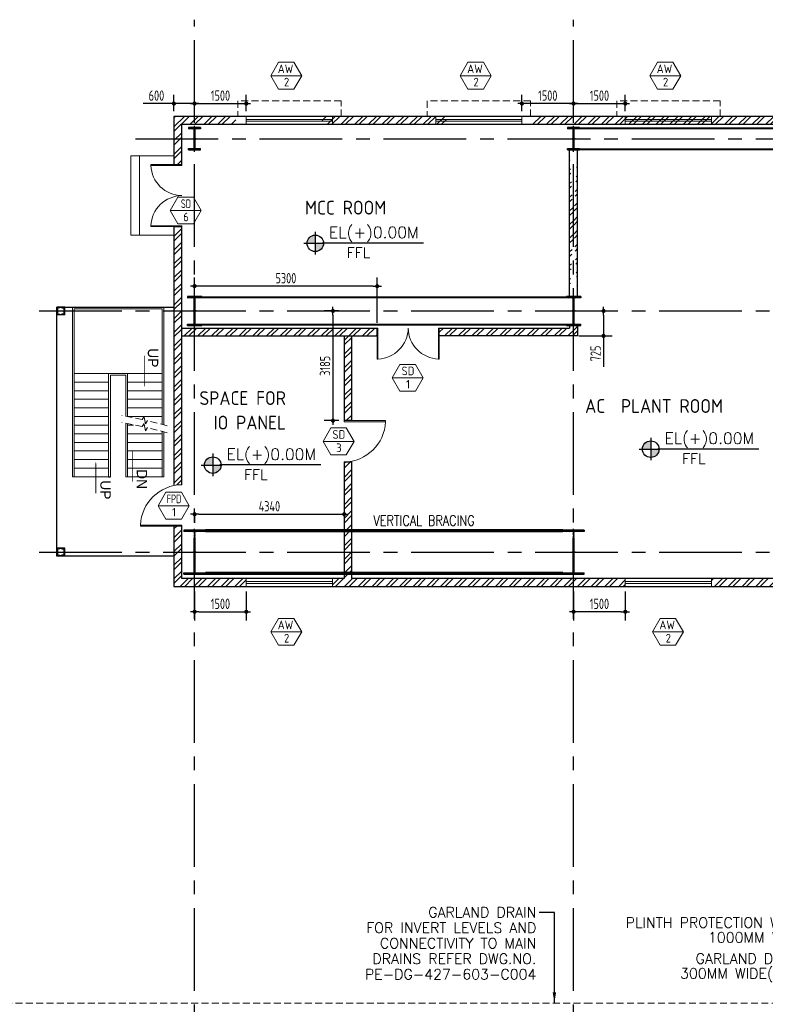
# Model space of a CAD drawing. Extents: x -7650383 to 4934791, y -114316 to 1826789.
# Tile 34 of 256: x 529256 to 550897, y -9610 to 18980. Entities that reach past the tile are written whole.
import ezdxf
from ezdxf.enums import TextEntityAlignment as Align

# ---------------------------------------------------------------- set-up
doc = ezdxf.new("R2010")
doc.units = 0
doc.header["$LTSCALE"] = 800
doc.header["$MEASUREMENT"] = 0
for name, pattern in [('1 NORTH ELEVATION$0$NORTH ELEVATION$0$HIDDEN', [0.375, 0.25, -0.125]), ('CENTER', [2, 1.25, -0.25, 0.25, -0.25]), ('CENTER2', [1.125, 0.75, -0.125, 0.125, -0.125]), ('DASHDOT', [1, 0.5, -0.25, 0, -0.25]), ('DASHED', [0.75, 0.5, -0.25]), ('HIDDEN', [0.375, 0.25, -0.125])]:
    doc.linetypes.add(name, pattern=pattern)
doc.layers.get('0').update_dxf_attribs({"linetype": 'CONTINUOUS'})
for name, color, linetype, lineweight in [('2CON', 1, 'CONTINUOUS', 13), ('8', 8, 'HIDDEN', 13), ('A-CUT OUT', 3, 'CONTINUOUS', 30), ('A-WIN TAG', 3, 'CONTINUOUS', 13), ('A-WIN TAG TEXT', 3, 'CONTINUOUS', 13), ('CHAJJA PROJECTION', 2, 'DASHED', 5), ('DOOR', 235, 'CONTINUOUS', 13), ('DRAIN', 251, 'DASHED', 13), ('LEADER', 4, 'CONTINUOUS', 15), ('STAIR', 4, 'CONTINUOUS', 13), ('SUNSHADE', 2, '1 NORTH ELEVATION$0$NORTH ELEVATION$0$HIDDEN', 13), ('WALL HATCH', 251, 'CONTINUOUS', 13), ('WIN', 31, 'CONTINUOUS', 13)]:
    doc.layers.add(name, color=color, linetype=linetype, lineweight=lineweight)
for name, color, linetype in [('COL', 1, 'CENTER'), ('DIM', 4, 'CONTINUOUS'), ('GRID', 8, 'CENTER'), ('REV3', 2, 'CONTINUOUS'), ('T', 3, 'CONTINUOUS'), ('TEXT', 3, 'CONTINUOUS'), ('VER BRACING', 2, 'DASHDOT'), ('WALL', 6, 'CONTINUOUS')]:
    doc.layers.add(name, color=color, linetype=linetype)
doc.styles.add('HTX11', font='O8111901')
doc.styles.add('ROMANC', font='romanc')
doc.styles.add('ROMANS', font='ISO9.shx', dxfattribs={"width": 0.8})
doc.styles.add('S3', font='ROMANS1.SHX', dxfattribs={"width": 0.8})
doc.styles.add('SIMPLEX-25', font='simplex.shx')
doc.styles.get("Standard").update_dxf_attribs({"font": 'ISO9'})
doc.dimstyles.new('270-TA-100', dxfattribs={"dimscale": 150, "dimtxt": 400, "dimasz": 2, "dimexe": 0.75, "dimexo": 1, "dimgap": 1, "dimtad": 1, "dimdec": 0, "dimzin": 12, "dimdsep": 46, "dimtxsty": 'ROMANS', "dimcen": 0, "dimclrd": 256, "dimclre": 256, "dimclrt": 6, "dimadec": 1, "dimazin": 3, "dimtfac": 1, "dimtdec": 0, "dimtix": 1, "dimtmove": 2, "dimatfit": 0, "dimfxl": 1.25, "dimarcsym": 2})
doc.dimstyles.new('barka INTERNAL DIM', dxfattribs={"dimscale": 100, "dimtxt": 3, "dimasz": 1.2, "dimexe": 2.5, "dimexo": 1.5, "dimgap": 0.8, "dimtad": 1, "dimdsep": 46, "dimtxsty": 'ROMANS', "dimblk": 'DDOT1', "dimcen": 0, "dimclrd": 256, "dimclre": 256, "dimclrt": 2, "dimadec": 0, "dimazin": 2, "dimtp": 0.1, "dimtm": 0.1, "dimtfac": 0.71, "dimtmove": 2, "dimatfit": 3, "dimlwd": -1, "dimlwe": -1, "dimarcsym": 0})

# ---------------------------------------------------------------- blocks, each defined once
blk = doc.blocks.new('A$C14326149')
at = {"layer": 'COL'}
h = blk.add_hatch(dxfattribs=at)
h.set_pattern_fill('ANSI31', color=256, scale=100, style=0)
h.paths.add_polyline_path([(310, 640), (0, 640), (0, 600), (310, 600)])
h.paths.add_polyline_path([(0, 600), (0, 640), (-310, 640), (-310, 600)])
h.paths.add_polyline_path([(0, -640), (0, -600), (-310, -600), (-310, -640)])
h.paths.add_polyline_path([(0, -600), (0, -640), (310, -640), (310, -600)])
h.paths.add_polyline_path([(-16, 0), (0, 0), (0, 600), (-16, 600)])
h.paths.add_polyline_path([(0, 0), (16, 0), (16, 600), (0, 600)])
h.paths.add_polyline_path([(16, 0), (0, 0), (0, -600), (16, -600)])
h.paths.add_polyline_path([(-16, -600), (0, -600), (0, 0), (-16, 0)])
for p, q in [((310, 640), (-310, 640)), ((-310, 640), (-310, 600)), ((310, 600), (-310, 600)), ((-16, -600), (-16, 600)), ((16, -600), (16, 600)), ((310, 640), (310, 600)), ((-310, -600), (310, -600)), ((-310, -640), (-310, -600)), ((-310, -640), (310, -640)), ((310, -640), (310, -600))]:
    blk.add_line(p, q, dxfattribs=at)
at = {"layer": 'COL', "color": 2}
for p, q in [((0, -672), (0, 672)), ((44, 0), (-44, 0))]:
    blk.add_line(p, q, dxfattribs=at)
blk = doc.blocks.new('door- 2.5x2.1')
at = {"layer": 'DOOR'}
for points in [[(382879, 588916), (382879, 589647), (382861, 589647), (382861, 588916)], [(384305, 588916), (384305, 589647), (384323, 589647), (384323, 588916)]]:
    blk.add_lwpolyline(points, close=True, dxfattribs=at)
for centre, start, end in [((382850, 589657), 272.2093, 359.2412), ((384333, 589657), 180.7588, 267.7907)]:
    blk.add_arc(centre, 742, start, end, dxfattribs=at)
blk = doc.blocks.new('e row column')
at = {"layer": 'COL'}
h = blk.add_hatch(dxfattribs=at)
h.set_pattern_fill('ANSI31', color=256, scale=100, style=0)
h.paths.add_polyline_path([(-205, -385), (205, -385), (205, -425), (-205, -425)])
h.paths.add_polyline_path([(205, 425), (205, 385), (-205, 385), (-205, 425)])
edge = h.paths.add_edge_path()
edge.add_line((-16, -385), (-16, 385))
edge.add_line((16, -385), (16, 385))
for p, q in [((205, 425), (-205, 425)), ((-205, 425), (-205, 385)), ((205, 385), (-205, 385)), ((-16, -385), (-16, 385)), ((16, -385), (16, 385)), ((205, 425), (205, 385)), ((-205, -385), (205, -385)), ((-205, -425), (-205, -385)), ((-205, -425), (205, -425)), ((205, -425), (205, -385))]:
    blk.add_line(p, q, dxfattribs=at)
at = {"layer": 'COL', "color": 2}
for p, q in [((0, -475), (0, 475)), ((44, 0), (-44, 0))]:
    blk.add_line(p, q, dxfattribs=at)
blk = doc.blocks.new('F row column')
at = {"layer": 'COL'}
h = blk.add_hatch(dxfattribs=at)
h.set_pattern_fill('ANSI31', color=256, scale=100, style=0)
h.paths.add_polyline_path([(-175, -285), (175, -285), (175, -325), (-175, -325)])
h.paths.add_polyline_path([(175, 325), (175, 285), (-175, 285), (-175, 325)])
edge = h.paths.add_edge_path()
edge.add_line((-16, -285), (-16, 285))
edge.add_line((16, -285), (16, 285))
for p, q in [((175, 325), (-175, 325)), ((-175, 325), (-175, 285)), ((175, 325), (175, 285)), ((175, 285), (-175, 285)), ((-16, -285), (-16, 285)), ((16, -285), (16, 285)), ((-175, -285), (175, -285)), ((-175, -325), (-175, -285)), ((175, -325), (175, -285)), ((-175, -325), (175, -325))]:
    blk.add_line(p, q, dxfattribs=at)
at = {"layer": 'COL', "color": 2}
for p, q in [((0, -375), (0, 375)), ((44, 0), (-44, 0))]:
    blk.add_line(p, q, dxfattribs=at)
blk = doc.blocks.new('SERVICE BUILDING-ARCH$0$dd1')
at = {"layer": 'DOOR'}
blk.add_lwpolyline([(-1000, 975), (0, 975), (0, 1000), (-1000, 1000)], close=True, dxfattribs=at)
blk.add_arc((13, 1014), 1014, 182.2093, 269.2412, dxfattribs=at)
blk = doc.blocks.new('DDOT1')
blk.add_line((-1, 0), (1, 0))
at = {"const_width": 0.5}
blk.add_lwpolyline([(-0.25, 0, 1), (0.25, 0, 1)], format="xyb", close=True, dxfattribs=at)
blk = doc.blocks.new('*D114')
at = {"layer": 'DIM', "transparency": 16777216}
for p, q in [((533733, 16323), (533733, 16796)), ((534333, 16093), (534333, 16796)), ((533733, 16546), (532836, 16546)), ((534213, 16546), (533853, 16546))]:
    blk.add_line(p, q, dxfattribs=at)
at = {"layer": 'DIM', "transparency": 16777216, "xscale": 119.9999999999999, "yscale": 119.9999999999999, "zscale": 119.9999999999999, "rotation": 180}
blk.add_blockref('DDOT1', (533733, 16546), dxfattribs=at)
at = {"layer": 'DIM', "transparency": 16777216, "xscale": 119.9999999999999, "yscale": 119.9999999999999, "zscale": 119.9999999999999}
blk.add_blockref('DDOT1', (534333, 16546), dxfattribs=at)
at = {"layer": 'DIM', "color": 2, "transparency": 16777216, "insert": (533225, 16776), "char_height": 300, "attachment_point": 5, "style": 'ROMANS'}
blk.add_mtext('600', dxfattribs=at)
blk = doc.blocks.new('*D120')
at = {"layer": 'DIM', "transparency": 16777216}
for p, q in [((538523, 10523), (538098, 10523)), ((538348, 10403), (538348, 7458)), ((538523, 7338), (538098, 7338))]:
    blk.add_line(p, q, dxfattribs=at)
at = {"layer": 'DIM', "transparency": 16777216, "xscale": 119.9999999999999, "yscale": 119.9999999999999, "zscale": 119.9999999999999}
for p, rotation in [((538348, 10523), 90), ((538348, 7338), 270)]:
    blk.add_blockref('DDOT1', p, dxfattribs=dict(at, rotation=rotation))
at = {"layer": 'DIM', "color": 2, "transparency": 16777216, "insert": (538118, 8930), "char_height": 300, "attachment_point": 5, "rotation": 90, "style": 'ROMANS'}
blk.add_mtext('3185', dxfattribs=at)
blk = doc.blocks.new('*D121')
at = {"layer": 'DIM', "transparency": 16777216}
for p, q in [((534333, 4682), (534333, 4371)), ((534453, 4621), (538553, 4621)), ((538673, 4682), (538673, 4371))]:
    blk.add_line(p, q, dxfattribs=at)
at = {"layer": 'DIM', "transparency": 16777216, "xscale": 119.9999999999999, "yscale": 119.9999999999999, "zscale": 119.9999999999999, "rotation": 180}
blk.add_blockref('DDOT1', (534333, 4621), dxfattribs=at)
at = {"layer": 'DIM', "transparency": 16777216, "xscale": 119.9999999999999, "yscale": 119.9999999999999, "zscale": 119.9999999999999}
blk.add_blockref('DDOT1', (538673, 4621), dxfattribs=at)
at = {"layer": 'DIM', "color": 2, "transparency": 16777216, "insert": (536503, 4851), "char_height": 300, "attachment_point": 5, "style": 'ROMANS'}
blk.add_mtext('4340', dxfattribs=at)
blk = doc.blocks.new('*D122')
at = {"layer": 'DIM', "transparency": 16777216}
for p, q in [((545483, 10523), (546453, 10523)), ((546203, 10403), (546203, 9918)), ((545483, 9798), (546453, 9798)), ((546203, 9798), (546203, 8900))]:
    blk.add_line(p, q, dxfattribs=at)
at = {"layer": 'DIM', "transparency": 16777216, "xscale": 119.9999999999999, "yscale": 119.9999999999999, "zscale": 119.9999999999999}
for p, rotation in [((546203, 10523), 90), ((546203, 9798), 270)]:
    blk.add_blockref('DDOT1', p, dxfattribs=dict(at, rotation=rotation))
at = {"layer": 'DIM', "color": 2, "transparency": 16777216, "insert": (545973, 9289), "char_height": 300, "attachment_point": 5, "rotation": 90, "style": 'ROMANS'}
blk.add_mtext('725', dxfattribs=at)
blk = doc.blocks.new('Stub column')
at = {"layer": 'COL', "linetype": 'ByBlock'}
for p, q in [((-108, 90), (-108, -90)), ((-108, 90), (-100, 90)), ((-108, 90), (-100, 90)), ((-108, 90), (-108, -90)), ((-25, 100), (-100, 100)), ((-100, 100), (-100, -100)), ((-100, 100), (-100, -100)), ((-25, 100), (-100, 100)), ((90, 108), (-90, 108)), ((-90, 100), (-90, 108)), ((-90, 100), (-90, 108)), ((-25, 100), (100, 100)), ((90, 100), (90, 108)), ((100, 100), (100, -100)), ((108, 90), (100, 90)), ((108, 90), (108, -90)), ((-108, -90), (-100, -90)), ((-108, -90), (-100, -90)), ((-100, -100), (-25, -100)), ((-100, -100), (-25, -100)), ((-90, -100), (-90, -108)), ((-90, -100), (-90, -108)), ((90, -108), (-90, -108)), ((100, -100), (-25, -100)), ((90, -100), (90, -108)), ((108, -90), (100, -90))]:
    blk.add_line(p, q, dxfattribs=at)
for points in [[(-25, -100), (-25, -97, 0.401544), (-31, -91), (-88, -88, -0.401544), (-94, -82), (-94, 82, -0.401544), (-88, 88), (-31, 91, 0.401544), (-25, 97), (-25, 100)], [(-25, -100), (-25, -97, 0.401544), (-31, -91), (-88, -88, -0.401544), (-94, -82), (-94, 82, -0.401544), (-88, 88), (-31, 91, 0.401544), (-25, 97), (-25, 100)], [(25, -100), (25, -97, -0.401544), (31, -91), (88, -88, 0.401544), (94, -82), (94, 82, 0.401544), (88, 88), (31, 91, -0.401544), (25, 97), (25, 100)]]:
    blk.add_lwpolyline(points, format="xyb", dxfattribs=at)
blk = doc.blocks.new('*D186')
at = {"layer": 'DIM', "transparency": 16777216}
for p, q in [((534333, 11148), (534333, 11494)), ((539633, 10178), (539633, 11494)), ((539513, 11244), (534453, 11244))]:
    blk.add_line(p, q, dxfattribs=at)
at = {"layer": 'DIM', "transparency": 16777216, "xscale": 119.9999999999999, "yscale": 119.9999999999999, "zscale": 119.9999999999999, "rotation": 180}
blk.add_blockref('DDOT1', (534333, 11244), dxfattribs=at)
at = {"layer": 'DIM', "transparency": 16777216, "xscale": 119.9999999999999, "yscale": 119.9999999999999, "zscale": 119.9999999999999}
blk.add_blockref('DDOT1', (539633, 11244), dxfattribs=at)
at = {"layer": 'DIM', "color": 2, "transparency": 16777216, "insert": (536983, 11474), "char_height": 300, "attachment_point": 5, "style": 'ROMANS'}
blk.add_mtext('5300', dxfattribs=at)
blk = doc.blocks.new('PL-FFL2')
at = {"layer": 'A-CUT OUT'}
h = blk.add_hatch(color=7, dxfattribs=at)
h.paths.add_polyline_path([(3.09, 1.96, 0.414214), (1.09, -0.04), (3.09, -0.04)])
h.paths.add_polyline_path([(5.09, -0.04), (3.09, -0.04), (3.09, -2.04, 0.414214)])
at = {"color": 1, "linetype": 'Continuous'}
for p, q in [((3.09, 2.74), (3.09, -2.74)), ((29.24, 0), (4.78, 0)), ((4.78, 0), (5.09, 0)), ((0.31, -0.04), (5.09, -0.04))]:
    blk.add_line(p, q, dxfattribs=at)
blk.add_circle((3.09, -0.04), 2, dxfattribs=at)
at = {"color": 4, "linetype": 'Continuous'}
blk.add_attdef('EL(+)', text='', height=2.75, dxfattribs=at).set_placement((18.98, 2.4), align=Align.MIDDLE)
at = {"color": 3, "linetype": 'Continuous'}
blk.add_attdef('XXX', text='', height=2.5, dxfattribs=at).set_placement((18.44, -3.52), align=Align.MIDDLE)
blk = doc.blocks.new('*D230')
at = {"layer": 'DIM', "transparency": 16777216}
for p, q in [((545333, 2373), (545333, 1539)), ((546833, 2373), (546833, 1539)), ((546713, 1789), (545453, 1789))]:
    blk.add_line(p, q, dxfattribs=at)
at = {"layer": 'DIM', "transparency": 16777216, "xscale": 119.9999999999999, "yscale": 119.9999999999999, "zscale": 119.9999999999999, "rotation": 180}
blk.add_blockref('DDOT1', (545333, 1789), dxfattribs=at)
at = {"layer": 'DIM', "transparency": 16777216, "xscale": 119.9999999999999, "yscale": 119.9999999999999, "zscale": 119.9999999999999}
blk.add_blockref('DDOT1', (546833, 1789), dxfattribs=at)
at = {"layer": 'DIM', "color": 2, "transparency": 16777216, "insert": (546083, 2019), "char_height": 300, "attachment_point": 5, "style": 'ROMANS'}
blk.add_mtext('1500', dxfattribs=at)
blk = doc.blocks.new('*D231')
at = {"layer": 'DIM', "transparency": 16777216}
for p, q in [((534333, 2373), (534333, 1539)), ((535833, 2373), (535833, 1539)), ((534453, 1789), (535713, 1789))]:
    blk.add_line(p, q, dxfattribs=at)
at = {"layer": 'DIM', "transparency": 16777216, "xscale": 119.9999999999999, "yscale": 119.9999999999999, "zscale": 119.9999999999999, "rotation": 180}
blk.add_blockref('DDOT1', (534333, 1789), dxfattribs=at)
at = {"layer": 'DIM', "transparency": 16777216, "xscale": 119.9999999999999, "yscale": 119.9999999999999, "zscale": 119.9999999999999}
blk.add_blockref('DDOT1', (535833, 1789), dxfattribs=at)
at = {"layer": 'DIM', "color": 2, "transparency": 16777216, "insert": (535083, 2019), "char_height": 300, "attachment_point": 5, "style": 'ROMANS'}
blk.add_mtext('1500', dxfattribs=at)
blk = doc.blocks.new('*D232')
at = {"layer": 'DIM', "transparency": 16777216}
for p, q in [((534333, 16343), (534333, 16796)), ((535833, 16323), (535833, 16796)), ((534453, 16546), (535713, 16546))]:
    blk.add_line(p, q, dxfattribs=at)
at = {"layer": 'DIM', "transparency": 16777216, "xscale": 119.9999999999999, "yscale": 119.9999999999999, "zscale": 119.9999999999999, "rotation": 180}
blk.add_blockref('DDOT1', (534333, 16546), dxfattribs=at)
at = {"layer": 'DIM', "transparency": 16777216, "xscale": 119.9999999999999, "yscale": 119.9999999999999, "zscale": 119.9999999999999}
blk.add_blockref('DDOT1', (535833, 16546), dxfattribs=at)
at = {"layer": 'DIM', "color": 2, "transparency": 16777216, "insert": (535083, 16776), "char_height": 300, "attachment_point": 5, "style": 'ROMANS'}
blk.add_mtext('1500', dxfattribs=at)
blk = doc.blocks.new('*D233')
at = {"layer": 'DIM', "transparency": 16777216}
for p, q in [((543833, 16323), (543833, 16796)), ((545333, 16435), (545333, 16796)), ((545213, 16546), (543953, 16546))]:
    blk.add_line(p, q, dxfattribs=at)
at = {"layer": 'DIM', "transparency": 16777216, "xscale": 119.9999999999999, "yscale": 119.9999999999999, "zscale": 119.9999999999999, "rotation": 180}
blk.add_blockref('DDOT1', (543833, 16546), dxfattribs=at)
at = {"layer": 'DIM', "transparency": 16777216, "xscale": 119.9999999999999, "yscale": 119.9999999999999, "zscale": 119.9999999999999}
blk.add_blockref('DDOT1', (545333, 16546), dxfattribs=at)
at = {"layer": 'DIM', "color": 2, "transparency": 16777216, "insert": (544583, 16776), "char_height": 300, "attachment_point": 5, "style": 'ROMANS'}
blk.add_mtext('1500', dxfattribs=at)
blk = doc.blocks.new('*D251')
at = {"layer": 'DIM', "transparency": 16777216}
for p, q in [((545333, 16435), (545333, 16796)), ((546833, 16323), (546833, 16796)), ((545453, 16546), (546713, 16546))]:
    blk.add_line(p, q, dxfattribs=at)
at = {"layer": 'DIM', "transparency": 16777216, "xscale": 119.9999999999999, "yscale": 119.9999999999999, "zscale": 119.9999999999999}
for p, rotation in [((545333, 16546), 179.9999999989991), ((546833, 16546), 359.9999999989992)]:
    blk.add_blockref('DDOT1', p, dxfattribs=dict(at, rotation=rotation))
at = {"layer": 'DIM', "color": 2, "transparency": 16777216, "insert": (546083, 16776), "char_height": 300, "attachment_point": 5, "rotation": 360, "style": 'ROMANS'}
blk.add_mtext('1500', dxfattribs=at)

msp = doc.modelspace()

# ---------------------------------------------------------------- hatches: boundary and pattern name
at = {"layer": 'WALL HATCH'}
h = msp.add_hatch(dxfattribs=at)
h.set_pattern_fill('ANSI32', color=256, scale=750, style=0)
h.paths.add_polyline_path([(533963.3, 12972.8), (533733.3, 12972.8), (533733.3, 5477.6), (533963.3, 5477.6)])
h.paths.add_polyline_path([(544133.1, 16172.6), (544133.1, 15942.7), (541633.1, 15942.7), (541633.1, 16172.7), (538033.5, 16172.7), (538033.5, 15942.7), (535533.5, 15942.7), (535533.5, 16172.7), (533733.3, 16172.8), (533733.3, 14772.8), (533963.3, 14772.8), (533963.3, 15942.8), (555703.3, 15942.5), (555703.3, 14539.8), (555933.3, 14539.8), (555933.3, 16172.5)])
h.paths.add_polyline_path([(555933.3, 5522.6), (555703.3, 5522.6), (555703.3, 2752.6), (553833.3, 2752.6), (553833.3, 2522.6), (551333.3, 2522.6), (551333.3, 2752.6), (549333.3, 2752.6), (549333.3, 2522.6), (546833.3, 2522.6), (546833.3, 2752.6), (533963.3, 2752.6), (533963.3, 4277.6), (533733.3, 4277.6), (533733.3, 2522.6), (535833.3, 2522.6), (535833.3, 2752.6), (538333.3, 2752.6), (538333.3, 2522.6), (555933.3, 2522.6), (555933.3, 11539.8), (555703.3, 11539.8), (555703.3, 8522.6), (555933.3, 8522.6)])
h = msp.add_hatch(dxfattribs=at)
h.set_pattern_fill('ANSI32', color=256, scale=750, style=0)
edge = h.paths.add_edge_path()
edge.add_line((545218.3, 10947.6), (545217.8, 15197.8))
edge.add_line((545448.3, 10947.6), (545448.3, 15197.8))
h = msp.add_hatch(dxfattribs=at)
h.set_pattern_fill('ANSI32', color=256, scale=750, style=0)
h.set_pattern_definition([(45, (2, 0), (-198.87378, 198.87378), []), (45, (134.58, 0), (-198.87378, 198.87378), [])])
h.paths.add_polyline_path([(538675.1, 7338), (538892.1, 7338), (538892.1, 9797.6), (538675.1, 9797.6)])
h.paths.add_polyline_path([(539632.8, 9797.6), (539632.8, 10027.6), (533965.3, 10027.6), (533965.3, 9797.6)])
h.paths.add_polyline_path([(545450.3, 9797.6), (545450.3, 10027.6), (541432.8, 10027.6), (541432.8, 9797.6)])
h = msp.add_hatch(dxfattribs=at)
h.set_pattern_fill('ANSI32', color=256, scale=750, style=0)
h.paths.add_polyline_path([(545333.3, 10097.6), (545218.3, 10097.6), (545218.3, 10027.6), (545333.3, 10027.6)])
h.paths.add_polyline_path([(545448.3, 10097.6), (545333.3, 10097.6), (545333.3, 10047.2), (545333.3, 10027.6), (545448.3, 10027.6)])
h = msp.add_hatch(dxfattribs=at)
h.set_pattern_fill('ANSI32', color=256, scale=750, style=0)
h.paths.add_polyline_path([(538673.1, 2752.6), (538890.1, 2752.6), (538890.1, 6138), (538673.1, 6138)])

# ---------------------------------------------------------------- linework, layer by layer
at = {"layer": '2CON'}
for p, q in [((537441.7, 17354.8), (536541.7, 17354.8)), ((542941.3, 17354.8), (542041.3, 17354.8)), ((548441.7, 17354.8), (547541.7, 17354.8)), ((534521.6, 13437.9), (533621.6, 13437.9)), ((540966.4, 8581.5), (540066.4, 8581.5)), ((538960.3, 6736.8), (538060.3, 6736.8)), ((534173.8, 4867.2), (533273.8, 4867.2)), ((537441.7, 1206), (536541.7, 1206)), ((548519.7, 1206), (547619.7, 1206))]:
    msp.add_line(p, q, dxfattribs=at)
at = {"layer": '8'}
for points in [[(533541.1, 7192.2), (532962.1, 7341.9), (532907.3, 7246.9), (532869.1, 7462.8), (532814.4, 7367.8), (532220.1, 7486.3)], [(533541.1, 6988.3), (532962.1, 7138), (532907.3, 7043), (532869.1, 7258.9), (532814.4, 7164), (532220.1, 7282.4)]]:
    msp.add_lwpolyline(points, dxfattribs=at)
at = {"layer": 'A-WIN TAG'}
for points in [[(536766.7, 17744.5), (536541.7, 17354.8), (536766.7, 16965.1), (537216.7, 16965.1), (537441.7, 17354.8), (537216.7, 17744.5)], [(542266.3, 17744.5), (542041.3, 17354.8), (542266.3, 16965.1), (542716.3, 16965.1), (542941.3, 17354.8), (542716.3, 17744.5)], [(547766.7, 17744.5), (547541.7, 17354.8), (547766.7, 16965.1), (548216.7, 16965.1), (548441.7, 17354.8), (548216.7, 17744.5)], [(533846.6, 13827.6), (533621.6, 13437.9), (533846.6, 13048.1), (534296.6, 13048.1), (534521.6, 13437.9), (534296.6, 13827.6)], [(540291.4, 8971.2), (540066.4, 8581.5), (540291.4, 8191.8), (540741.4, 8191.8), (540966.4, 8581.5), (540741.4, 8971.2)], [(538285.3, 7126.5), (538060.3, 6736.8), (538285.3, 6347.1), (538735.3, 6347.1), (538960.3, 6736.8), (538735.3, 7126.5)], [(533498.8, 5256.9), (533273.8, 4867.2), (533498.8, 4477.5), (533948.8, 4477.5), (534173.8, 4867.2), (533948.8, 5256.9)], [(536766.7, 1595.8), (536541.7, 1206), (536766.7, 816.3), (537216.7, 816.3), (537441.7, 1206), (537216.7, 1595.8)], [(547844.7, 1595.8), (547619.7, 1206), (547844.7, 816.3), (548294.7, 816.3), (548519.7, 1206), (548294.7, 1595.8)]]:
    msp.add_lwpolyline(points, close=True, dxfattribs=at)
at = {"layer": 'CHAJJA PROJECTION', "ltscale": 0.5, "const_width": 2}
msp.add_lwpolyline([(533733.3, 15023.1), (532983.3, 15022.4), (532983.3, 12722.8), (533733.3, 12722.8)], dxfattribs=at)
at = {"layer": 'DRAIN', "ltscale": 0.5, "flags": 128}
for points in [[(491333.3, -9577.4), (545683.4, -9577.4)], [(545683.4, -9577.4), (557612.8, -9577.4)]]:
    msp.add_lwpolyline(points, dxfattribs=at)
at = {"layer": 'GRID', "linetype": 'CENTER2', "ltscale": 4}
for p, q in [((534333.3, -59615), (534333.3, 18980.4)), ((545333.3, -59615), (545333.3, 18980.4)), ((532619, 15522.8), (561388.2, 15522.8)), ((529819.6, 10522.6), (561388.2, 10522.6)), ((529819.6, 3522.6), (561388.2, 3522.6))]:
    msp.add_line(p, q, dxfattribs=at)
at = {"layer": 'REV3', "linetype": 'Continuous'}
for p, q in [((530563.3, 3637.6), (530333.3, 3637.6)), ((530563.3, 3407.6), (530333.3, 3407.6))]:
    msp.add_line(p, q, dxfattribs=at)
at = {"layer": 'REV3', "linetype": 'Continuous', "flags": 128}
for points in [[(532873.7, 8309.6, 0, 150, 0), (532873.7, 8664.3, 25, 25, 0), (532873.7, 9222.9, 25, 25, 0)], [(532523.8, 6480.9, 0, 150, 0), (532523.8, 6126.2, 25, 25, 0), (532523.8, 5567.6, 25, 25, 0)], [(531466.5, 6142.5, 0, 150, 0), (531466.5, 5787.8, 25, 25, 0), (531466.5, 5229.1, 25, 25, 0)]]:
    msp.add_lwpolyline(points, format="xyseb", dxfattribs=at)
at = {"layer": 'STAIR'}
for p, q in [((532483.3, 12722.8), (532483.3, 15022.8)), ((532483.3, 15022.8), (533733.3, 15022.8)), ((532733.3, 12722.8), (532733.3, 15022.8)), ((532483.3, 12722.8), (533733.3, 12722.8)), ((530788.3, 10637.6), (530788.3, 5707.6)), ((530788.3, 10637.6), (533438, 10637.6)), ((530838.3, 10587.6), (530838.3, 5707.6)), ((530838.3, 10587.6), (533388, 10587.6)), ((533388, 10587.6), (533388, 7231.8)), ((533438, 10637.6), (533438, 7218.9)), ((530838.3, 8707.6), (531838.3, 8707.6)), ((531838.3, 8707.6), (531838.3, 6207.6)), ((531838.3, 8707.6), (532388, 8707.6)), ((532338, 8657.6), (532338, 7466.2)), ((532388, 8707.6), (532388, 7457.6)), ((532388, 8707.6), (533388, 8707.6)), ((530838.3, 8457.6), (531838.3, 8457.6)), ((532388, 8457.6), (533388, 8457.6)), ((530838.3, 8207.6), (531838.3, 8207.6)), ((532388, 8207.6), (533388, 8207.6)), ((530838.3, 7957.6), (531838.3, 7957.6)), ((532388, 7957.6), (533388, 7957.6)), ((530838.3, 7707.6), (531838.3, 7707.6)), ((530838.3, 7457.6), (531838.3, 7457.6)), ((532388, 7707.6), (533388, 7707.6)), ((532388, 7457.6), (533388, 7457.6)), ((530838.3, 7207.6), (531838.3, 7207.6)), ((532338, 7262.3), (532338, 5707.6)), ((532388, 7253.7), (532388, 5707.6)), ((532558.3, 7207.6), (532388, 7207.6)), ((532878.2, 7207.6), (532839.5, 7207.6)), ((530838.3, 6957.6), (531838.3, 6957.6)), ((533388, 6957.6), (532388, 6957.6)), ((533388, 7027.9), (533388, 5707.6)), ((533438, 7015), (533438, 5707.6)), ((530838.3, 6707.6), (531838.3, 6707.6)), ((533388, 6707.6), (532388, 6707.6)), ((530838.3, 6457.6), (531838.3, 6457.6)), ((533388, 6457.6), (532388, 6457.6)), ((530838.3, 6207.6), (531838.3, 6207.6)), ((533388, 6207.6), (532388, 6207.6)), ((530838.3, 5957.6), (531838.3, 5957.6)), ((533388, 5957.6), (532388, 5957.6)), ((530788.3, 5707.6), (531888.3, 5707.6)), ((532338, 5707.6), (533438, 5707.6))]:
    msp.add_line(p, q, dxfattribs=at)
for points in [[(531838.3, 5707.6), (531838.3, 8707.6)], [(531888.3, 5707.6), (531888.3, 8657.6), (532338, 8657.6)]]:
    msp.add_lwpolyline(points, dxfattribs=at)
at = {"layer": 'SUNSHADE'}
for points in [[(538583.5, 16172.7), (538583.5, 16622.7), (535583.4, 16622.7), (535583.4, 16172.7)], [(544083.1, 16172.7), (544083.1, 16622.7), (541083.1, 16622.7), (541083.1, 16172.8)], [(549583.5, 16172.7), (549583.5, 16622.7), (546583.4, 16622.7), (546583.4, 16172.8)]]:
    msp.add_lwpolyline(points, dxfattribs=at)
at = {"layer": 'VER BRACING', "color": 7}
for points, const_width in [([(545508.3, 15827.8), (555158.3, 15827.8)], 60), ([(545508.3, 15217.8), (555158.3, 15217.8)], 60), ([(534538.3, 10918.5), (545128.3, 10918.5)], 60), ([(534538.3, 10126.8), (545128.3, 10126.8)], 60), ([(534643.3, 4142.6), (545023.3, 4142.6)], 100), ([(534643.3, 2902.6), (545023.3, 2902.6)], 100)]:
    msp.add_lwpolyline(points, dxfattribs=dict(at, const_width=const_width))
at = {"layer": 'WALL'}
for p, q in [((555933.3, 16172.5), (533733.3, 16172.8)), ((533733.3, 16172.8), (533733.3, 14772.8)), ((533963.3, 15942.8), (555703.3, 15942.5)), ((533963.3, 14772.8), (533963.3, 15942.8)), ((545218.3, 10947.6), (545217.8, 15197.8)), ((545448.3, 10947.6), (545448.3, 15197.8)), ((533733.3, 14772.8), (533963.3, 14772.8)), ((533733.3, 12972.8), (533963.3, 12972.8)), ((533733.3, 12972.8), (533733.3, 5477.6)), ((533963.3, 5477.6), (533963.3, 12972.8)), ((545448.3, 10947.6), (545218.3, 10947.6)), ((530563.3, 10637.6), (530333.3, 10637.6)), ((533963.3, 10027.6), (539632.8, 10027.6)), ((539632.8, 9797.6), (539632.8, 10027.6)), ((541432.8, 9797.6), (541432.8, 10027.6)), ((545218.3, 10097.6), (545448.3, 10097.6)), ((545218.3, 10097.6), (545218.3, 10027.6)), ((545448.3, 10097.6), (545448.3, 10027.6)), ((533963.3, 9797.6), (539632.8, 9797.6)), ((538673.1, 9797.6), (538673.1, 7338)), ((538890.1, 9797.6), (538890.1, 7338)), ((538890.1, 7338), (538673.1, 7338)), ((538890.1, 7338), (538673.1, 7338)), ((538673.1, 6138), (538673.1, 2752.6)), ((538673.1, 6138), (538890.1, 6138)), ((538890.1, 6138), (538890.1, 2752.6)), ((531838.3, 5707.6), (531888.3, 5707.6)), ((533733.3, 4277.6), (533733.3, 2522.6)), ((533963.3, 2752.6), (533963.3, 4277.6)), ((538673.1, 2752.6), (533963.3, 2752.6)), ((555703.3, 2752.6), (538890.1, 2752.6)), ((533733.3, 2522.6), (555933.3, 2522.6))]:
    msp.add_line(p, q, dxfattribs=at)
for points in [[(530333.3, 3407.6), (530333.3, 10637.6)], [(530333.3, 3407.6), (530333.3, 10637.6)], [(530563.3, 10407.6), (530333.3, 10407.6), (530333.3, 10637.6), (533733.3, 10637.6)], [(530563.3, 10407.6), (530563.3, 10637.6)], [(533733.3, 3407.6), (530333.3, 3407.6), (530333.3, 3637.6), (530563.3, 3637.6)], [(530563.3, 3407.6), (530563.3, 3637.6)], [(530563.3, 3407.6), (530563.3, 3637.6)], [(533733.3, 3637.6), (533733.3, 3637.6)]]:
    msp.add_lwpolyline(points, dxfattribs=at)
at = {"layer": 'WALL', "flags": 128}
for points in [[(541432.8, 10027.6), (545218.3, 10027.6)], [(545448.3, 10027.6), (545448.3, 9797.6), (541432.8, 9797.6)]]:
    msp.add_lwpolyline(points, dxfattribs=at)
at = {"layer": 'WIN'}
for p, q in [((538333.5, 16082.7), (535833.5, 16082.7)), ((538333.5, 16032.7), (535833.5, 16032.7)), ((541333.1, 16082.7), (543833.1, 16082.7)), ((541333.1, 16032.7), (543833.1, 16032.7)), ((549333.5, 16082.7), (546833.5, 16082.7)), ((549333.5, 16032.7), (546833.5, 16032.7)), ((538333.3, 2662.6), (535833.3, 2662.6)), ((538333.3, 2612.6), (535833.3, 2612.6)), ((549333.3, 2662.6), (546833.3, 2662.6)), ((549333.3, 2612.6), (546833.3, 2612.6))]:
    msp.add_line(p, q, dxfattribs=at)
for points in [[(538333.5, 16172.7), (535833.5, 16172.7), (535833.5, 15942.7), (538333.5, 15942.7)], [(541333.1, 16172.7), (543833.1, 16172.7), (543833.1, 15942.7), (541333.1, 15942.7)], [(549333.5, 16172.7), (546833.5, 16172.7), (546833.5, 15942.7), (549333.5, 15942.7)], [(538333.3, 2752.6), (535833.3, 2752.6), (535833.3, 2522.6), (538333.3, 2522.6)], [(549333.3, 2752.6), (546833.3, 2752.6), (546833.3, 2522.6), (549333.3, 2522.6)]]:
    msp.add_lwpolyline(points, close=True, dxfattribs=at)

# ---------------------------------------------------------------- block references
at = {"color": 6}
ref = msp.add_blockref('PL-FFL2', (537464.8, 12491.6), dxfattribs=dict(at, xscale=120, yscale=120, zscale=120))
ref.add_attrib('XXX', 'FFL', dxfattribs={"color": 3, "linetype": 'Continuous', "height": 300, "style": 'SIMPLEX-25'}).set_placement((539087.2, 12211.1), align=Align.MIDDLE)
ref.add_attrib('EL(+)', 'EL(+)0.00M', dxfattribs={"color": 4, "linetype": 'Continuous', "height": 330, "style": 'SIMPLEX-25'}).set_placement((539535.9, 12779.2), align=Align.MIDDLE)
for p in [(534333.3, 10522.6), (545333.3, 10522.6)]:
    msp.add_blockref('e row column', p)
ref = msp.add_blockref('PL-FFL2', (547201.9, 6514.5), dxfattribs=dict(at, xscale=120, yscale=120, zscale=120))
ref.add_attrib('XXX', 'FFL', dxfattribs={"color": 3, "linetype": 'Continuous', "height": 300, "style": 'SIMPLEX-25'}).set_placement((548824.4, 6234.1), align=Align.MIDDLE)
ref.add_attrib('EL(+)', 'EL(+)0.00M', dxfattribs={"color": 4, "linetype": 'Continuous', "height": 330, "style": 'SIMPLEX-25'}).set_placement((549273, 6802.2), align=Align.MIDDLE)
ref = msp.add_blockref('PL-FFL2', (534488.2, 6050.9), dxfattribs=dict(at, xscale=120, yscale=120, zscale=120))
ref.add_attrib('XXX', 'FFL', dxfattribs={"color": 3, "linetype": 'Continuous', "height": 300, "style": 'SIMPLEX-25'}).set_placement((536110.7, 5770.4), align=Align.MIDDLE)
ref.add_attrib('EL(+)', 'EL(+)0.00M', dxfattribs={"color": 4, "linetype": 'Continuous', "height": 330, "style": 'SIMPLEX-25'}).set_placement((536559.3, 6338.5), align=Align.MIDDLE)
at = {"layer": 'COL', "xscale": -1, "rotation": 180}
for p in [(530448.3, 10522.6), (530448.3, 3522.6)]:
    msp.add_blockref('Stub column', p, dxfattribs=at)
at = {"layer": 'DIM'}
for p in [(534333.3, 3522.6), (545333.3, 3522.6)]:
    msp.add_blockref('A$C14326149', p, dxfattribs=at)
at = {"layer": 'DOOR'}
for name, p, xscale, yscale, zscale, rotation in [('door- 2.5x2.1', (-191756.1, 485985.7), 1.230769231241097, 1.230769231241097, 1.230769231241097, 270), ('SERVICE BUILDING-ARCH$0$dd1', (538673.1, 6138), -1.199999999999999, 1.199999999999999, 1.199999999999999, 359.9999999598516), ('SERVICE BUILDING-ARCH$0$dd1', (533962.7, 5477.6), -1.199999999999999, 1.199999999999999, 1.199999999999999, 180.0000000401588), ('SERVICE BUILDING-ARCH$0$dd1', (533963.3, 5477.6), -1.199999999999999, 1.199999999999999, 1.199999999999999, 179.9999999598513)]:
    msp.add_blockref(name, p, dxfattribs=dict(at, xscale=xscale, yscale=yscale, zscale=zscale, rotation=rotation))
at = {"layer": 'DOOR', "xscale": 1.230769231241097, "yscale": 1.230769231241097, "zscale": 1.230769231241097}
msp.add_blockref('door- 2.5x2.1', (68419.9, -715691.7), dxfattribs=at)
at = {"layer": 'WALL'}
for p in [(534333.3, 15522.8), (545333.3, 15522.8)]:
    msp.add_blockref('F row column', p, dxfattribs=at)

# ---------------------------------------------------------------- texts
at = {"layer": 'A-WIN TAG'}
for s, p in [('AW', (536972, 17554.8)), ('AW', (542471.6, 17554.8)), ('AW', (547972, 17554.8)), ('2', (537003.3, 17169)), ('2', (542502.9, 17169)), ('2', (548003.3, 17169)), ('AW', (536972, 1406)), ('AW', (548050, 1406)), ('2', (537003.3, 1020.2)), ('2', (548081.3, 1020.2))]:
    msp.add_text(s, height=250, dxfattribs=at).set_placement(p, align=Align.MIDDLE)
at = {"layer": 'A-WIN TAG TEXT', "width": 0.8}
for s, p in [('SD', (534083, 13637.8)), ('FPD', (533735.1, 5067.1))]:
    msp.add_text(s, height=250, dxfattribs=at).set_placement(p, align=Align.MIDDLE)
at = {"layer": 'A-WIN TAG TEXT'}
for s, p in [('6', (534083.2, 13252)), ('SD', (540526.5, 8781.5)), ('1', (540528, 8395.6)), ('SD', (538520.3, 6936.8)), ('3', (538521.8, 6551)), ('1', (533735.4, 4681.3))]:
    msp.add_text(s, height=250, dxfattribs=at).set_placement(p, align=Align.MIDDLE)
at = {"layer": 'T', "style": 'S3', "width": 0.8}
msp.add_text('VERTICAL BRACING', height=300, dxfattribs=at).set_placement((539520.6, 4286.5))
at = {"layer": 'TEXT', "style": 'ROMANS'}
for s, p in [('   MCC ROOM', (536848.9, 13322.5)), ('SPACE FOR', (534472.4, 7793.4)), ('AC  PLANT ROOM', (545667.8, 7563)), ('IO PANEL', (534884.4, 7080.4))]:
    msp.add_text(s, height=400, dxfattribs=at).set_placement(p)
at = {"layer": 'TEXT', "linetype": 'CENTER', "char_height": 300, "attachment_point": 3, "style": 'ROMANC'}
for s, insert, width, line_spacing_factor in [('GARLAND DRAIN \\PFOR INVERT LEVELS AND\\PCONNECTIVITY TO MAIN DRAINS REFER DWG.NO.\\PPE-DG-427-603-C004  ', (544251.7, -6787.8), 6146.792, 0.9), ('PLINTH PROTECTION WALL 1000MM WIDE', (552011.9, -7088.7), 6015.446, 0.857143), ('GARLAND DRAIN \\P300MM WIDE(TYP)', (552011.9, -8133.2), 6015.446, 0.857143)]:
    msp.add_mtext(s, dxfattribs=dict(at, insert=insert, width=width, line_spacing_factor=line_spacing_factor))
at = {"layer": 'WALL', "style": 'HTX11'}
for s, p in [('UP', (532976, 9440.4)), ('DN', (532655.3, 5930.8)), ('UP', (531598, 5606.6))]:
    msp.add_text(s, height=300, rotation=270, dxfattribs=at).set_placement(p)

# ---------------------------------------------------------------- dimensions: what is measured, and where the dimension line sits
at = {"layer": 'DIM'}
for base, p1, p2, picture, middle in [((533733.3, 16546.3), (534333.3, 15942.8), (533733.3, 16172.8), '*D114', (533224.7, 16776.3)), ((535833.5, 16546.3), (534333.3, 16192.8), (535833.5, 16172.7), '*D232', (535083.4, 16776.3)), ((543833.1, 16546.3), (545333.3, 16284.9), (543833.1, 16172.6), '*D233', (544583.2, 16776.3)), ((534333.3079, 11244.3594), (539632.8122, 10027.6275), (534333.3079, 10998.0533), '*D186', (536983.06, 11474.3594)), ((538673.1, 4621.2), (534333.3, 4832), (538673.1, 4832), '*D121', (536503.2, 4851.2)), ((535833.3, 1788.6), (534333.3, 2522.6), (535833.3, 2522.6), '*D231', (535083.3, 2018.6)), ((545333.3, 1788.6), (546833.3, 2522.6), (545333.3, 2522.6), '*D230', (546083.3, 2018.6))]:
    dim = msp.add_linear_dim(base=base, p1=p1, p2=p2, dimstyle='barka INTERNAL DIM', override={"dimdec": 0, "dimtmove": 0}, dxfattribs=at)
    dim.commit()
    dim.dimension.update_dxf_attribs({"geometry": picture, "text_midpoint": middle})
for base, p1, p2, angle, picture, middle in [((546833.5, 16546.3), (545333.3, 16284.9), (546833.5, 16172.6), 180, '*D251', (546083.4, 16776.3)), ((538347.7, 7338), (538673.1, 10522.6), (538673.1, 7338), 90, '*D120', (538117.7, 8930.3)), ((546203, 9797.6), (545333.3, 10522.6), (545333.3, 9797.6), 90, '*D122', (545973, 9289.1))]:
    dim = msp.add_linear_dim(base=base, p1=p1, p2=p2, angle=angle, dimstyle='barka INTERNAL DIM', override={"dimdec": 0, "dimtmove": 0}, dxfattribs=at)
    dim.commit()
    dim.dimension.update_dxf_attribs({"geometry": picture, "text_midpoint": middle})

# ---------------------------------------------------------------- leaders
at = {"layer": 'LEADER'}
msp.add_leader([(544775, -9566.3), (544775, -6945.9), (544329, -6945.9)], dimstyle='270-TA-100', dxfattribs=at)

doc.saveas('drawing.dxf')
